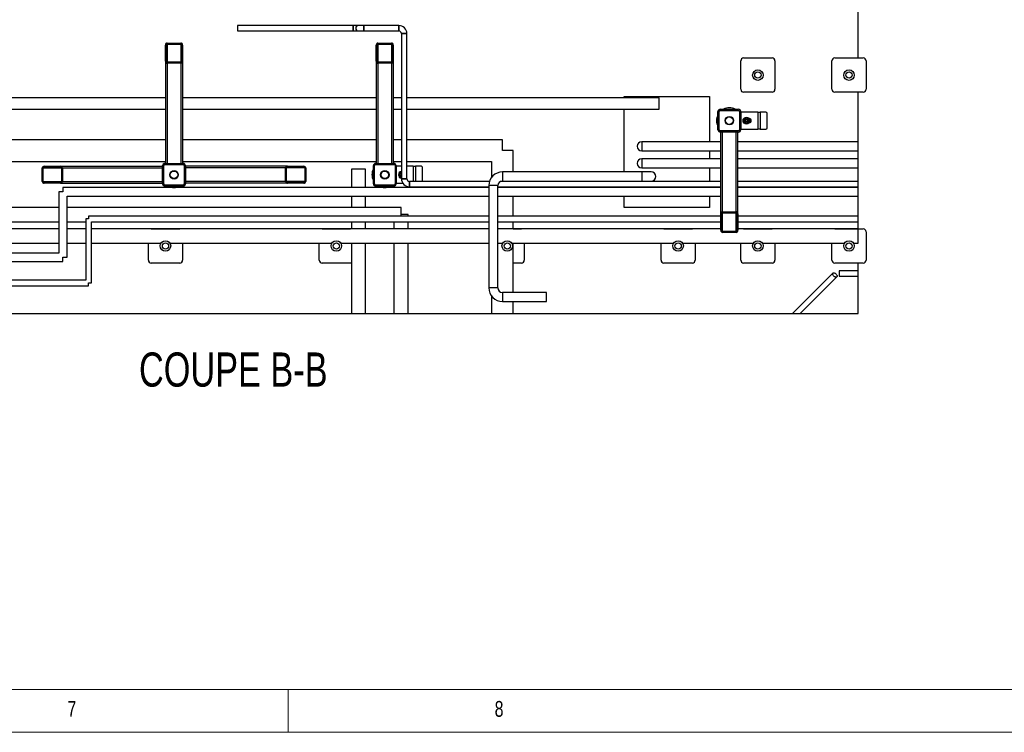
# Model space of a CAD drawing. Header units: millimetres. Extents: x 5 to 589, y 5 to 450.
# Tile 17 of 91: x 316 to 431, y 5 to 88. Entities that reach past the tile are written whole.
import ezdxf

# ---------------------------------------------------------------- set-up
doc = ezdxf.new("R2010")
doc.units = ezdxf.units.MM
doc.layers.add('NOTES', color=6, linetype='Continuous')
doc.layers.add('TRAIT-FINS', color=9, linetype='Continuous')
doc.layers.add('TRAIT-FORT', color=4, linetype='Continuous', lineweight=25)
doc.styles.add('SLDTEXTSTYLE0', font='TXT', dxfattribs={"width": 0.75})
pattern_1 = [(45, (0, 0), (-13.4704, 13.4704), []), (45, (4.49, 2e-323), (-13.4704, 13.4704), []), (45, (8.98, 4e-323), (-13.4704, 13.4704), []), (45, (13.47, 6e-323), (-13.4704, 13.4704), [])]

msp = doc.modelspace()

# ---------------------------------------------------------------- hatches: boundary and pattern name
at = {"layer": 'TRAIT-FINS'}
h = msp.add_hatch(dxfattribs=at)
h.set_pattern_fill('DIN 201 ACIER ET FONTE', color=9, style=0, pattern_type=2)
h.set_pattern_definition(pattern_1)
edge = h.paths.add_edge_path(flags=0)
edge.add_ellipse((334.43808, 85.45094), major_axis=(0, -0.23584), ratio=0.848048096, start_angle=90, end_angle=180)
edge.add_line((334.43808, 85.68678), (332.83808, 85.68678))
edge.add_ellipse((332.83808, 85.45094), major_axis=(0, -0.23584), ratio=0.848048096, start_angle=180, end_angle=270)
edge.add_line((332.63808, 85.45094), (332.63808, 83.56426))
edge.add_ellipse((332.83808, 83.56426), major_axis=(0, -0.23584), ratio=0.848048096, start_angle=270, end_angle=360)
edge.add_line((332.83808, 83.32842), (334.43808, 83.32842))
edge.add_ellipse((334.43808, 83.56426), major_axis=(0, -0.23584), ratio=0.848048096, start_angle=0, end_angle=90)
edge.add_line((334.63808, 83.56426), (334.63808, 85.45094))
edge = h.paths.add_edge_path(flags=0)
edge.add_line((332.73808, 83.56426), (332.73808, 85.45094))
edge.add_ellipse((332.83808, 85.45094), major_axis=(0, -0.11792), ratio=0.848048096, start_angle=180, end_angle=270, ccw=False)
edge.add_line((332.83808, 85.56886), (334.43808, 85.56886))
edge.add_ellipse((334.43808, 85.45094), major_axis=(0, -0.11792), ratio=0.848048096, start_angle=90, end_angle=180, ccw=False)
edge.add_line((334.53808, 85.45094), (334.53808, 83.56426))
edge.add_ellipse((334.43808, 83.56426), major_axis=(0, -0.11792), ratio=0.848048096, start_angle=0, end_angle=90, ccw=False)
edge.add_line((334.43808, 83.44634), (332.83808, 83.44634))
edge.add_ellipse((332.83808, 83.56426), major_axis=(0, -0.11792), ratio=0.848048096, start_angle=-90, end_angle=0, ccw=False)
h = msp.add_hatch(dxfattribs=at)
h.set_pattern_fill('DIN 201 ACIER ET FONTE', color=9, style=0, pattern_type=2)
h.set_pattern_definition(pattern_1)
edge = h.paths.add_edge_path(flags=0)
edge.add_ellipse((359.10475, 85.45094), major_axis=(0, -0.23584), ratio=0.848048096, start_angle=90, end_angle=180)
edge.add_line((359.10475, 85.68678), (357.50475, 85.68678))
edge.add_ellipse((357.50475, 85.45094), major_axis=(0, -0.23584), ratio=0.848048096, start_angle=180, end_angle=270)
edge.add_line((357.30475, 85.45094), (357.30475, 83.56426))
edge.add_ellipse((357.50475, 83.56426), major_axis=(0, -0.23584), ratio=0.848048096, start_angle=270, end_angle=360)
edge.add_line((357.50475, 83.32842), (359.10475, 83.32842))
edge.add_ellipse((359.10475, 83.56426), major_axis=(0, -0.23584), ratio=0.848048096, start_angle=360, end_angle=450)
edge.add_line((359.30475, 83.56426), (359.30475, 85.45094))
edge = h.paths.add_edge_path(flags=0)
edge.add_line((357.40475, 83.56426), (357.40475, 85.45094))
edge.add_ellipse((357.50475, 85.45094), major_axis=(0, -0.11792), ratio=0.848048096, start_angle=180, end_angle=270, ccw=False)
edge.add_line((357.50475, 85.56886), (359.10475, 85.56886))
edge.add_ellipse((359.10475, 85.45094), major_axis=(0, -0.11792), ratio=0.848048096, start_angle=90, end_angle=180, ccw=False)
edge.add_line((359.20475, 85.45094), (359.20475, 83.56426))
edge.add_ellipse((359.10475, 83.56426), major_axis=(0, -0.11792), ratio=0.848048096, start_angle=0, end_angle=90, ccw=False)
edge.add_line((359.10475, 83.44634), (357.50475, 83.44634))
edge.add_ellipse((357.50475, 83.56426), major_axis=(0, -0.11792), ratio=0.848048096, start_angle=270, end_angle=360, ccw=False)
h = msp.add_hatch(dxfattribs=at)
h.set_pattern_fill('ANSI31', color=9, style=0)
edge = h.paths.add_edge_path(flags=0)
edge.add_arc((401.97142, 81.93261), 0.36667, 0, 360)
h = msp.add_hatch(dxfattribs=at)
h.set_pattern_fill('ANSI31', color=9, style=0)
edge = h.paths.add_edge_path(flags=0)
edge.add_arc((401.97142, 81.93261), 0.36667, 0, 360)
h = msp.add_hatch(dxfattribs=at)
h.set_pattern_fill('ANSI31', color=9, style=0)
edge = h.paths.add_edge_path(flags=0)
edge.add_arc((412.63808, 81.93261), 0.36667, 0, 360)
h = msp.add_hatch(dxfattribs=at)
h.set_pattern_fill('ANSI31', color=9, style=0)
edge = h.paths.add_edge_path(flags=0)
edge.add_arc((412.63808, 81.93261), 0.36667, 0, 360)
h = msp.add_hatch(dxfattribs=at)
h.set_pattern_fill('DIN 201 ACIER ET FONTE', color=9, style=0, pattern_type=2)
h.set_pattern_definition(pattern_1)
edge = h.paths.add_edge_path(flags=0)
edge.add_arc((397.57142, 75.53261), 0.26667, 180, 270)
edge.add_line((397.57142, 75.26594), (399.70475, 75.26594))
edge.add_arc((399.70475, 75.53261), 0.26667, 270, 360)
edge.add_line((399.97142, 75.53261), (399.97142, 77.66594))
edge.add_arc((399.70475, 77.66594), 0.26667, 0, 90)
edge.add_line((399.70475, 77.93261), (397.57142, 77.93261))
edge.add_arc((397.57142, 77.66594), 0.26667, 90, 180)
edge.add_line((397.30475, 77.66594), (397.30475, 75.53261))
edge = h.paths.add_edge_path(flags=0)
edge.add_line((399.70475, 75.39927), (397.57142, 75.39927))
edge.add_arc((397.57142, 75.53261), 0.13333, 180, 270, ccw=False)
edge.add_line((397.43808, 75.53261), (397.43808, 77.66594))
edge.add_arc((397.57142, 77.66594), 0.13333, 90, 180, ccw=False)
edge.add_line((397.57142, 77.79927), (399.70475, 77.79927))
edge.add_arc((399.70475, 77.66594), 0.13333, 0, 90, ccw=False)
edge.add_line((399.83808, 77.66594), (399.83808, 75.53261))
edge.add_arc((399.70475, 75.53261), 0.13333, 270, 360, ccw=False)
h = msp.add_hatch(dxfattribs=at)
h.set_pattern_fill('DIN 201 ACIER ET FONTE', color=9, style=0, pattern_type=2)
h.set_pattern_definition(pattern_1)
edge = h.paths.add_edge_path(flags=0)
edge.add_arc((334.70475, 71.33261), 0.26667, 0, 90)
edge.add_line((334.70475, 71.59927), (332.57142, 71.59927))
edge.add_arc((332.57142, 71.33261), 0.26667, 90, 180)
edge.add_line((332.30475, 71.33261), (332.30475, 69.19927))
edge.add_arc((332.57142, 69.19927), 0.26667, 180, 270)
edge.add_line((332.57142, 68.93261), (334.70475, 68.93261))
edge.add_arc((334.70475, 69.19927), 0.26667, 270, 360)
edge.add_line((334.97142, 69.19927), (334.97142, 71.33261))
edge = h.paths.add_edge_path(flags=0)
edge.add_line((332.57142, 71.46594), (334.70475, 71.46594))
edge.add_arc((334.70475, 71.33261), 0.13333, 0, 90, ccw=False)
edge.add_line((334.83808, 71.33261), (334.83808, 69.19927))
edge.add_arc((334.70475, 69.19927), 0.13333, 270, 360, ccw=False)
edge.add_line((334.70475, 69.06594), (332.57142, 69.06594))
edge.add_arc((332.57142, 69.19927), 0.13333, 180, 270, ccw=False)
edge.add_line((332.43808, 69.19927), (332.43808, 71.33261))
edge.add_arc((332.57142, 71.33261), 0.13333, 90, 180, ccw=False)
h = msp.add_hatch(dxfattribs=at)
h.set_pattern_fill('DIN 201 ACIER ET FONTE', color=9, style=0, pattern_type=2)
h.set_pattern_definition(pattern_1)
edge = h.paths.add_edge_path(flags=0)
edge.add_arc((359.37142, 69.19927), 0.26667, 270, 360)
edge.add_line((359.63808, 69.19927), (359.63808, 71.33261))
edge.add_arc((359.37142, 71.33261), 0.26667, 0, 90)
edge.add_line((359.37142, 71.59927), (357.23808, 71.59927))
edge.add_arc((357.23808, 71.33261), 0.26667, 90, 180)
edge.add_line((356.97142, 71.33261), (356.97142, 69.19927))
edge.add_arc((357.23808, 69.19927), 0.26667, 180, 270)
edge.add_line((357.23808, 68.93261), (359.37142, 68.93261))
edge = h.paths.add_edge_path(flags=0)
edge.add_line((359.50475, 71.33261), (359.50475, 69.19927))
edge.add_arc((359.37142, 69.19927), 0.13333, 270, 360, ccw=False)
edge.add_line((359.37142, 69.06594), (357.23808, 69.06594))
edge.add_arc((357.23808, 69.19927), 0.13333, 180, 270, ccw=False)
edge.add_line((357.10475, 69.19927), (357.10475, 71.33261))
edge.add_arc((357.23808, 71.33261), 0.13333, 90, 180, ccw=False)
edge.add_line((357.23808, 71.46594), (359.37142, 71.46594))
edge.add_arc((359.37142, 71.33261), 0.13333, 0, 90, ccw=False)
h = msp.add_hatch(dxfattribs=at)
h.set_pattern_fill('DIN 201 ACIER ET FONTE', color=9, style=0, pattern_type=2)
h.set_pattern_definition(pattern_1)
edge = h.paths.add_edge_path(flags=0)
edge.add_ellipse((318.45308, 71.06594), major_axis=(0.23584, 0), ratio=0.848048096, start_angle=90, end_angle=180)
edge.add_line((318.21724, 71.06594), (318.21724, 69.46594))
edge.add_ellipse((318.45308, 69.46594), major_axis=(0.23584, 0), ratio=0.848048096, start_angle=180, end_angle=270)
edge.add_line((318.45308, 69.26594), (320.33976, 69.26594))
edge.add_ellipse((320.33976, 69.46594), major_axis=(0.23584, 0), ratio=0.848048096, start_angle=270, end_angle=360)
edge.add_line((320.5756, 69.46594), (320.5756, 71.06594))
edge.add_ellipse((320.33976, 71.06594), major_axis=(0.23584, 0), ratio=0.848048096, start_angle=0, end_angle=90)
edge.add_line((320.33976, 71.26594), (318.45308, 71.26594))
edge = h.paths.add_edge_path(flags=0)
edge.add_line((320.33976, 69.36594), (318.45308, 69.36594))
edge.add_ellipse((318.45308, 69.46594), major_axis=(0.11792, 0), ratio=0.848048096, start_angle=180, end_angle=270, ccw=False)
edge.add_line((318.33516, 69.46594), (318.33516, 71.06594))
edge.add_ellipse((318.45308, 71.06594), major_axis=(0.11792, 0), ratio=0.848048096, start_angle=90, end_angle=180, ccw=False)
edge.add_line((318.45308, 71.16594), (320.33976, 71.16594))
edge.add_ellipse((320.33976, 71.06594), major_axis=(0.11792, 0), ratio=0.848048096, start_angle=0, end_angle=90, ccw=False)
edge.add_line((320.45768, 71.06594), (320.45768, 69.46594))
edge.add_ellipse((320.33976, 69.46594), major_axis=(0.11792, 0), ratio=0.848048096, start_angle=-90, end_angle=0, ccw=False)
h = msp.add_hatch(dxfattribs=at)
h.set_pattern_fill('DIN 201 ACIER ET FONTE', color=9, style=0, pattern_type=2)
h.set_pattern_definition(pattern_1)
edge = h.paths.add_edge_path(flags=0)
edge.add_ellipse((348.82309, 69.46594), major_axis=(-0.23584, 0), ratio=0.848048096, start_angle=90, end_angle=180)
edge.add_line((349.05892, 69.46594), (349.05892, 71.06594))
edge.add_ellipse((348.82309, 71.06594), major_axis=(-0.23584, 0), ratio=0.848048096, start_angle=180, end_angle=270)
edge.add_line((348.82309, 71.26594), (346.9364, 71.26594))
edge.add_ellipse((346.9364, 71.06594), major_axis=(-0.23584, 0), ratio=0.848048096, start_angle=270, end_angle=360)
edge.add_line((346.70056, 71.06594), (346.70056, 69.46594))
edge.add_ellipse((346.9364, 69.46594), major_axis=(-0.23584, 0), ratio=0.848048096, start_angle=360, end_angle=450)
edge.add_line((346.9364, 69.26594), (348.82309, 69.26594))
edge = h.paths.add_edge_path(flags=0)
edge.add_line((346.9364, 71.16594), (348.82309, 71.16594))
edge.add_ellipse((348.82309, 71.06594), major_axis=(-0.11792, 0), ratio=0.848048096, start_angle=180, end_angle=270, ccw=False)
edge.add_line((348.941, 71.06594), (348.941, 69.46594))
edge.add_ellipse((348.82309, 69.46594), major_axis=(-0.11792, 0), ratio=0.848048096, start_angle=90, end_angle=180, ccw=False)
edge.add_line((348.82309, 69.36594), (346.9364, 69.36594))
edge.add_ellipse((346.9364, 69.46594), major_axis=(-0.11792, 0), ratio=0.848048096, start_angle=0, end_angle=90, ccw=False)
edge.add_line((346.81848, 69.46594), (346.81848, 71.06594))
edge.add_ellipse((346.9364, 71.06594), major_axis=(-0.11792, 0), ratio=0.848048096, start_angle=270, end_angle=360, ccw=False)
h = msp.add_hatch(dxfattribs=at)
h.set_pattern_fill('DIN 201 ACIER ET FONTE', color=9, style=0, pattern_type=2)
h.set_pattern_definition(pattern_1)
edge = h.paths.add_edge_path(flags=0)
edge.add_ellipse((397.83808, 63.76223), major_axis=(0, 0.24124), ratio=0.829037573, start_angle=90, end_angle=180)
edge.add_line((397.83808, 63.52099), (399.43808, 63.52099))
edge.add_ellipse((399.43808, 63.76223), major_axis=(0, 0.24124), ratio=0.829037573, start_angle=180, end_angle=270)
edge.add_line((399.63808, 63.76223), (399.63808, 65.69218))
edge.add_ellipse((399.43808, 65.69218), major_axis=(0, 0.24124), ratio=0.829037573, start_angle=270, end_angle=360)
edge.add_line((399.43808, 65.93343), (397.83808, 65.93343))
edge.add_ellipse((397.83808, 65.69218), major_axis=(0, 0.24124), ratio=0.829037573, start_angle=360, end_angle=450)
edge.add_line((397.63808, 65.69218), (397.63808, 63.76223))
edge = h.paths.add_edge_path(flags=0)
edge.add_line((399.53808, 65.69218), (399.53808, 63.76223))
edge.add_ellipse((399.43808, 63.76223), major_axis=(0, 0.12062), ratio=0.829037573, start_angle=180, end_angle=270, ccw=False)
edge.add_line((399.43808, 63.64161), (397.83808, 63.64161))
edge.add_ellipse((397.83808, 63.76223), major_axis=(0, 0.12062), ratio=0.829037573, start_angle=90, end_angle=180, ccw=False)
edge.add_line((397.73808, 63.76223), (397.73808, 65.69218))
edge.add_ellipse((397.83808, 65.69218), major_axis=(0, 0.12062), ratio=0.829037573, start_angle=0, end_angle=90, ccw=False)
edge.add_line((397.83808, 65.81281), (399.43808, 65.81281))
edge.add_ellipse((399.43808, 65.69218), major_axis=(0, 0.12062), ratio=0.829037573, start_angle=270, end_angle=360, ccw=False)
h = msp.add_hatch(dxfattribs=at)
h.set_pattern_fill('ANSI31', color=9, style=0)
edge = h.paths.add_edge_path(flags=0)
edge.add_arc((332.63808, 61.93261), 0.36667, 0, 360)
h = msp.add_hatch(dxfattribs=at)
h.set_pattern_fill('ANSI31', color=9, style=0)
edge = h.paths.add_edge_path(flags=0)
edge.add_arc((332.63808, 61.93261), 0.36667, 0, 360)
h = msp.add_hatch(dxfattribs=at)
h.set_pattern_fill('ANSI31', color=9, style=0)
edge = h.paths.add_edge_path(flags=0)
edge.add_arc((352.63808, 61.93261), 0.36667, 0, 360)
h = msp.add_hatch(dxfattribs=at)
h.set_pattern_fill('ANSI31', color=9, style=0)
edge = h.paths.add_edge_path(flags=0)
edge.add_arc((352.63808, 61.93261), 0.36667, 0, 360)
h = msp.add_hatch(dxfattribs=at)
h.set_pattern_fill('ANSI31', color=9, style=0)
edge = h.paths.add_edge_path(flags=0)
edge.add_arc((372.63808, 61.93261), 0.36667, 0, 360)
h = msp.add_hatch(dxfattribs=at)
h.set_pattern_fill('ANSI31', color=9, style=0)
edge = h.paths.add_edge_path(flags=0)
edge.add_arc((372.63808, 61.93261), 0.36667, 0, 360)
h = msp.add_hatch(dxfattribs=at)
h.set_pattern_fill('ANSI31', color=9, style=0)
edge = h.paths.add_edge_path(flags=0)
edge.add_arc((392.63808, 61.93261), 0.36667, 0, 360)
h = msp.add_hatch(dxfattribs=at)
h.set_pattern_fill('ANSI31', color=9, style=0)
edge = h.paths.add_edge_path(flags=0)
edge.add_arc((392.63808, 61.93261), 0.36667, 0, 360)
h = msp.add_hatch(dxfattribs=at)
h.set_pattern_fill('ANSI31', color=9, style=0)
edge = h.paths.add_edge_path(flags=0)
edge.add_arc((401.97142, 61.93261), 0.36667, 0, 360)
h = msp.add_hatch(dxfattribs=at)
h.set_pattern_fill('ANSI31', color=9, style=0)
edge = h.paths.add_edge_path(flags=0)
edge.add_arc((401.97142, 61.93261), 0.36667, 0, 360)
h = msp.add_hatch(dxfattribs=at)
h.set_pattern_fill('ANSI31', color=9, style=0)
edge = h.paths.add_edge_path(flags=0)
edge.add_arc((412.63808, 61.93261), 0.36667, 0, 360)
h = msp.add_hatch(dxfattribs=at)
h.set_pattern_fill('ANSI31', color=9, style=0)
edge = h.paths.add_edge_path(flags=0)
edge.add_arc((412.63808, 61.93261), 0.36667, 0, 360)

# ---------------------------------------------------------------- linework, layer by layer
at = {"color": 7, "linetype": 'Continuous', "lineweight": 18}
for p, q in [((10, 10), (584, 10)), ((347, 5), (347, 10)), ((5, 5), (589, 5))]:
    msp.add_line(p, q, dxfattribs=at)
at = {"layer": 'TRAIT-FORT', "color": 4, "linetype": 'Continuous', "lineweight": 25}
for p, q in [((413.70768, 83.93261), (413.70768, 99.93261)), ((354.59333, 87.73489), (341.07623, 87.73489)), ((341.07623, 87.73489), (341.07623, 87.41823)), ((355.22666, 87.73489), (354.59333, 87.73489)), ((354.59333, 87.41823), (354.59333, 87.73489)), ((354.59333, 87.73489), (354.59333, 87.10156)), ((355.85999, 87.73489), (355.22666, 87.73489)), ((359.93986, 87.73489), (355.85999, 87.73489)), ((355.85999, 87.73489), (355.85999, 87.41823)), ((355.85999, 87.10156), (355.85999, 87.73489)), ((359.93986, 87.73489), (359.93986, 87.10156)), ((359.93986, 87.41823), (359.93986, 87.73489)), ((341.07623, 87.41823), (341.07623, 87.10156)), ((341.07623, 87.10156), (354.59333, 87.10156)), ((354.59333, 87.10156), (354.59333, 87.41823)), ((354.59333, 87.10156), (355.22666, 87.10156)), ((355.22666, 87.10156), (355.85999, 87.10156)), ((355.85999, 87.41823), (355.85999, 87.10156)), ((355.85999, 87.10156), (359.93986, 87.10156)), ((359.93986, 87.10156), (359.93986, 87.41823)), ((360.25653, 86.78489), (360.25653, 69.8063)), ((360.25653, 86.78489), (360.88986, 86.78489)), ((360.57319, 86.78489), (360.25653, 86.78489)), ((360.88986, 86.78489), (360.57319, 86.78489)), ((360.88986, 69.8063), (360.88986, 86.78489)), ((332.63808, 83.56426), (332.63808, 85.45094)), ((332.73808, 83.56426), (332.73808, 85.45094)), ((332.83808, 85.68678), (334.43808, 85.68678)), ((332.83808, 85.56886), (334.43808, 85.56886)), ((332.83808, 85.56886), (332.83808, 83.44634)), ((334.43808, 85.56886), (334.43808, 83.44634)), ((334.53808, 85.45094), (334.53808, 83.56426)), ((334.63808, 85.45094), (334.63808, 83.56426)), ((357.30475, 83.56426), (357.30475, 85.45094)), ((357.40475, 83.56426), (357.40475, 85.45094)), ((357.50475, 85.68678), (359.10475, 85.68678)), ((357.50475, 85.56886), (359.10475, 85.56886)), ((357.50475, 85.56886), (357.50475, 83.44634)), ((359.10475, 85.56886), (359.10475, 83.44634)), ((359.20475, 85.45094), (359.20475, 83.56426)), ((359.30475, 85.45094), (359.30475, 83.56426)), ((332.63808, 83.56426), (332.63808, 71.59927)), ((334.43808, 83.44634), (332.83808, 83.44634)), ((332.83808, 83.32842), (332.83808, 71.59927)), ((334.43808, 83.32842), (332.83808, 83.32842)), ((334.43808, 83.32842), (334.43808, 71.59927)), ((334.63808, 83.56426), (334.63808, 71.59927)), ((357.30475, 83.56426), (357.30475, 71.59927)), ((359.10475, 83.44634), (357.50475, 83.44634)), ((359.10475, 83.32842), (357.50475, 83.32842)), ((357.50475, 83.32842), (357.50475, 71.59927)), ((359.10475, 83.32842), (359.10475, 71.59927)), ((359.30475, 83.56426), (359.30475, 71.59927)), ((399.97142, 80.26594), (399.97142, 83.59927)), ((400.30475, 83.93261), (403.63808, 83.93261)), ((403.97142, 83.59927), (403.97142, 80.26594)), ((410.63808, 80.26594), (410.63808, 83.59927)), ((410.97142, 83.93261), (414.30475, 83.93261)), ((414.63808, 83.59927), (414.63808, 80.26594)), ((403.63808, 79.93261), (400.30475, 79.93261)), ((414.30475, 79.93261), (410.97142, 79.93261)), ((413.70768, 74.12818), (413.70768, 79.93261)), ((332.63808, 79.26594), (311.97808, 79.26594)), ((357.30475, 79.26594), (334.63808, 79.26594)), ((360.25653, 79.26594), (359.30475, 79.26594)), ((390.41177, 79.26594), (360.88986, 79.26594)), ((386.31047, 79.43261), (396.31047, 79.43261)), ((386.31047, 79.26594), (386.31047, 79.43261)), ((390.41177, 77.93261), (390.41177, 79.26594)), ((396.31047, 79.43261), (396.31047, 74.12818)), ((311.97808, 77.93261), (332.63808, 77.93261)), ((334.63808, 77.93261), (357.30475, 77.93261)), ((359.30475, 77.93261), (360.25653, 77.93261)), ((360.88986, 77.93261), (390.41177, 77.93261)), ((386.31047, 70.59572), (386.31047, 77.93261)), ((397.30475, 75.53261), (397.30475, 77.66594)), ((397.43808, 75.53261), (397.43808, 77.66594)), ((397.57142, 77.93261), (399.70475, 77.93261)), ((397.57142, 77.79927), (399.70475, 77.79927)), ((399.83808, 77.66594), (399.83808, 75.53261)), ((399.97142, 77.66594), (399.97142, 75.53261)), ((401.97142, 77.59927), (399.97142, 77.59927)), ((401.97142, 77.59927), (401.97142, 75.59927)), ((401.97142, 77.59927), (402.23808, 77.59927)), ((402.23808, 77.59927), (402.23808, 75.59927)), ((402.89789, 77.59927), (402.23808, 77.59927)), ((403.04223, 75.76594), (403.04223, 77.43261)), ((400.97142, 76.83261), (400.96298, 76.83261)), ((400.96298, 76.36594), (400.97142, 76.36594)), ((399.70475, 75.39927), (397.57142, 75.39927)), ((399.70475, 75.26594), (397.57142, 75.26594)), ((397.63808, 65.69218), (397.63808, 75.26594)), ((397.83808, 65.93343), (397.83808, 75.26594)), ((399.43808, 65.93343), (399.43808, 75.26594)), ((399.63808, 65.69218), (399.63808, 75.26594)), ((399.97142, 75.59927), (401.97142, 75.59927)), ((402.23808, 75.59927), (401.97142, 75.59927)), ((402.23808, 75.59927), (402.89789, 75.59927)), ((332.63808, 74.36594), (311.97808, 74.36594)), ((357.30475, 74.36594), (334.63808, 74.36594)), ((360.25653, 74.36594), (359.30475, 74.36594)), ((372.07844, 74.36594), (360.88986, 74.36594)), ((372.07844, 73.09927), (372.07844, 74.36594)), ((397.63808, 74.12818), (388.37447, 74.12818)), ((388.37447, 74.12818), (388.37447, 73.06151)), ((413.70768, 74.12818), (399.63808, 74.12818)), ((413.70768, 73.06151), (413.70768, 74.12818)), ((373.3451, 73.09927), (372.07844, 73.09927)), ((373.3451, 70.59572), (373.3451, 73.09927)), ((388.37447, 73.06151), (397.63808, 73.06151)), ((396.31047, 73.06151), (396.31047, 72.12818)), ((399.63808, 73.06151), (413.70768, 73.06151)), ((413.70768, 72.12818), (413.70768, 73.06151)), ((311.97808, 71.83261), (332.63808, 71.83261)), ((332.57142, 71.59927), (334.70475, 71.59927)), ((332.57142, 71.46594), (334.70475, 71.46594)), ((334.63808, 71.83261), (357.30475, 71.83261)), ((357.23808, 71.59927), (359.37142, 71.59927)), ((357.23808, 71.46594), (359.37142, 71.46594)), ((359.30475, 71.83261), (360.25653, 71.83261)), ((360.88986, 71.83261), (370.81177, 71.83261)), ((370.81177, 71.83261), (370.81177, 69.97892)), ((397.63808, 72.12818), (388.37447, 72.12818)), ((388.37447, 72.12818), (388.37447, 71.06151)), ((413.70768, 72.12818), (399.63808, 72.12818)), ((413.70768, 71.06151), (413.70768, 72.12818)), ((318.21724, 69.46594), (318.21724, 71.06594)), ((318.33516, 69.46594), (318.33516, 71.06594)), ((318.33516, 71.06594), (320.45768, 71.06594)), ((318.45308, 71.26594), (320.33976, 71.26594)), ((318.45308, 71.16594), (320.33976, 71.16594)), ((320.33976, 71.26594), (332.30475, 71.26594)), ((320.45768, 71.06594), (320.45768, 69.46594)), ((320.5756, 71.06594), (332.30475, 71.06594)), ((320.5756, 71.06594), (320.5756, 69.46594)), ((332.30475, 69.19927), (332.30475, 71.33261)), ((332.43808, 69.19927), (332.43808, 71.33261)), ((334.83808, 71.33261), (334.83808, 69.19927)), ((334.97142, 71.33261), (334.97142, 69.19927)), ((346.9364, 71.26594), (334.97142, 71.26594)), ((346.70056, 71.06594), (334.97142, 71.06594)), ((346.70056, 69.46594), (346.70056, 71.06594)), ((346.81848, 69.46594), (346.81848, 71.06594)), ((348.941, 71.06594), (346.81848, 71.06594)), ((346.9364, 71.26594), (348.82309, 71.26594)), ((346.9364, 71.16594), (348.82309, 71.16594)), ((348.941, 71.06594), (348.941, 69.46594)), ((349.05892, 71.06594), (349.05892, 69.46594)), ((354.39333, 70.92607), (354.39333, 68.76594)), ((356.05999, 70.92607), (354.39333, 70.92607)), ((356.05999, 68.76594), (356.05999, 70.92607)), ((356.97142, 69.19927), (356.97142, 71.33261)), ((357.10475, 69.19927), (357.10475, 71.33261)), ((359.50475, 71.33261), (359.50475, 69.19927)), ((359.63808, 71.33261), (359.63808, 69.19927)), ((360.25653, 71.26594), (359.63808, 71.26594)), ((361.63808, 71.26594), (360.88986, 71.26594)), ((361.63808, 71.26594), (361.90475, 71.26594)), ((361.63808, 71.26594), (361.63808, 69.48964)), ((362.56456, 71.26594), (361.90475, 71.26594)), ((361.90475, 71.26594), (361.90475, 69.48964)), ((362.70889, 69.48964), (362.70889, 71.09927)), ((388.41351, 70.59572), (372.07404, 70.59572)), ((372.07404, 70.59572), (372.07404, 69.52906)), ((388.37447, 71.06151), (397.63808, 71.06151)), ((389.48018, 70.59572), (388.41351, 70.59572)), ((388.41351, 69.52906), (388.41351, 70.59572)), ((396.31047, 71.06151), (396.31047, 69.48964)), ((399.63808, 71.06151), (413.70768, 71.06151)), ((413.70768, 69.48964), (413.70768, 71.06151)), ((318.33516, 69.46594), (320.45768, 69.46594)), ((320.33976, 69.36594), (318.45308, 69.36594)), ((320.33976, 69.26594), (318.45308, 69.26594)), ((320.33976, 69.26594), (332.30475, 69.26594)), ((320.5756, 69.46594), (332.30475, 69.46594)), ((346.70056, 69.46594), (334.97142, 69.46594)), ((346.9364, 69.26594), (334.97142, 69.26594)), ((348.941, 69.46594), (346.81848, 69.46594)), ((348.82309, 69.36594), (346.9364, 69.36594)), ((348.82309, 69.26594), (346.9364, 69.26594)), ((359.63808, 69.26594), (360.42518, 69.26594)), ((360.25653, 69.8063), (360.57319, 69.8063)), ((360.88986, 69.8063), (360.25653, 69.8063)), ((360.57319, 69.8063), (360.88986, 69.8063)), ((370.55218, 69.48964), (361.20653, 69.48964)), ((361.20653, 68.8563), (361.20653, 69.48964)), ((361.20653, 69.48964), (361.20653, 69.17297)), ((361.20653, 69.17297), (361.20653, 68.8563)), ((397.63808, 69.48964), (371.8728, 69.48964)), ((372.07404, 69.52906), (388.41351, 69.52906)), ((373.3451, 69.48964), (373.3451, 69.52906)), ((386.31047, 69.48964), (386.31047, 69.52906)), ((388.41351, 69.52906), (389.48018, 69.52906)), ((413.70768, 69.48964), (399.63808, 69.48964)), ((413.70768, 69.17297), (413.70768, 69.48964)), ((413.70768, 68.8563), (413.70768, 69.17297)), ((320.13808, 68.26594), (320.13808, 61.09927)), ((320.63808, 68.26594), (320.13808, 68.26594)), ((370.47404, 68.76594), (320.63808, 68.76594)), ((320.63808, 68.76594), (320.63808, 68.26594)), ((334.70475, 69.06594), (332.57142, 69.06594)), ((334.70475, 68.93261), (332.57142, 68.93261)), ((359.37142, 69.06594), (357.23808, 69.06594)), ((359.37142, 68.93261), (357.23808, 68.93261)), ((361.20653, 68.8563), (370.47404, 68.8563)), ((370.47404, 68.99572), (370.47404, 57.03228)), ((371.54071, 68.99572), (370.47404, 68.99572)), ((371.54071, 57.03228), (371.54071, 68.99572)), ((371.54071, 68.8563), (397.63808, 68.8563)), ((397.63808, 68.76594), (371.54071, 68.76594)), ((373.3451, 68.76594), (373.3451, 68.8563)), ((386.31047, 68.76594), (386.31047, 68.8563)), ((396.31047, 68.8563), (396.31047, 68.76594)), ((399.63808, 68.8563), (413.70768, 68.8563)), ((413.70768, 68.76594), (399.63808, 68.76594)), ((413.70768, 68.76594), (413.70768, 68.8563)), ((413.70768, 67.76594), (413.70768, 68.76594)), ((321.13808, 60.59927), (321.13808, 67.76594)), ((321.13808, 67.76594), (370.47404, 67.76594)), ((354.39333, 67.76594), (354.39333, 66.43261)), ((356.05999, 66.43261), (356.05999, 67.76594)), ((371.54071, 67.76594), (397.63808, 67.76594)), ((373.3451, 65.43261), (373.3451, 67.76594)), ((386.31047, 66.43261), (386.31047, 67.76594)), ((396.31047, 67.76594), (396.31047, 66.43261)), ((399.63808, 67.76594), (413.70768, 67.76594)), ((413.70768, 65.43261), (413.70768, 67.76594)), ((320.13808, 66.43261), (311.97808, 66.43261)), ((360.20475, 66.43261), (321.13808, 66.43261)), ((360.20475, 65.43261), (360.20475, 66.43261)), ((396.31047, 66.43261), (386.31047, 66.43261)), ((397.63808, 63.76223), (397.63808, 65.69218)), ((397.73808, 63.76223), (397.73808, 65.69218)), ((397.83808, 65.93343), (399.43808, 65.93343)), ((397.83808, 65.81281), (399.43808, 65.81281)), ((397.83808, 63.64161), (397.83808, 65.81281)), ((399.43808, 63.64161), (399.43808, 65.81281)), ((399.53808, 65.69218), (399.53808, 63.76223)), ((399.63808, 65.69218), (399.63808, 63.76223)), ((311.97808, 64.76594), (320.13808, 64.76594)), ((321.13808, 64.76594), (323.30475, 64.76594)), ((323.30475, 65.09927), (323.30475, 57.93261)), ((323.63808, 65.09927), (323.30475, 65.09927)), ((370.47404, 65.43261), (323.63808, 65.43261)), ((323.63808, 65.43261), (323.63808, 65.09927)), ((323.97142, 64.76594), (370.47404, 64.76594)), ((323.97142, 57.59927), (323.97142, 64.76594)), ((354.39333, 64.76594), (354.39333, 63.93261)), ((356.05999, 63.93261), (356.05999, 64.76594)), ((359.37141, 64.76594), (359.37141, 63.93261)), ((361.03808, 65.59927), (360.20475, 65.59927)), ((361.03808, 65.43261), (361.03808, 65.59927)), ((361.03808, 63.93261), (361.03808, 64.76594)), ((397.63808, 65.43261), (371.54071, 65.43261)), ((371.54071, 64.76594), (397.63808, 64.76594)), ((373.3451, 63.93261), (373.3451, 64.76594)), ((413.70768, 65.43261), (399.63808, 65.43261)), ((399.63808, 64.76594), (413.70768, 64.76594)), ((413.70768, 64.76594), (413.70768, 65.43261)), ((413.70768, 63.93261), (413.70768, 64.76594)), ((320.13808, 63.93261), (311.97808, 63.93261)), ((323.30475, 63.93261), (321.13808, 63.93261)), ((370.47404, 63.93261), (323.97142, 63.93261)), ((330.97142, 63.93261), (334.30475, 63.93261)), ((350.97142, 63.93261), (354.30475, 63.93261)), ((397.63808, 63.93261), (371.54071, 63.93261)), ((373.3451, 63.93261), (374.30475, 63.93261)), ((390.97142, 63.93261), (394.30475, 63.93261)), ((399.43808, 63.64161), (397.83808, 63.64161)), ((399.43808, 63.52099), (397.83808, 63.52099)), ((413.70768, 63.93261), (399.63808, 63.93261)), ((400.30475, 63.93261), (403.63808, 63.93261)), ((410.97142, 63.93261), (414.30475, 63.93261)), ((413.70768, 62.26594), (413.70768, 63.93261)), ((414.63808, 63.59927), (414.63808, 60.26594)), ((313.1569, 62.26594), (320.13808, 62.26594)), ((321.13808, 62.26594), (323.30475, 62.26594)), ((323.97142, 62.26594), (332.11927, 62.26594)), ((330.63808, 60.26594), (330.63808, 62.26594)), ((333.1569, 62.26594), (352.11927, 62.26594)), ((334.63808, 62.26594), (334.63808, 60.26594)), ((350.63808, 60.26594), (350.63808, 62.26594)), ((353.1569, 62.26594), (370.47404, 62.26594)), ((354.39333, 62.26594), (354.39333, 54.03298)), ((356.05999, 54.03298), (356.05999, 62.26594)), ((359.37141, 62.26594), (359.37141, 54.03298)), ((361.03808, 54.03298), (361.03808, 62.26594)), ((371.54071, 62.26594), (372.11927, 62.26594)), ((373.1569, 62.26594), (392.11927, 62.26594)), ((373.3451, 56.49894), (373.3451, 62.26594)), ((374.63808, 62.26594), (374.63808, 60.26594)), ((390.63808, 60.26594), (390.63808, 62.26594)), ((393.1569, 62.26594), (401.4526, 62.26594)), ((394.63808, 62.26594), (394.63808, 60.26594)), ((399.97142, 60.26594), (399.97142, 62.26594)), ((402.49023, 62.26594), (412.11927, 62.26594)), ((403.97142, 62.26594), (403.97142, 60.26594)), ((410.63808, 60.26594), (410.63808, 62.26594)), ((413.1569, 62.26594), (413.70768, 62.26594)), ((320.13808, 61.09927), (312.08837, 61.09927)), ((312.08837, 60.09927), (320.63808, 60.09927)), ((320.63808, 60.09927), (320.63808, 60.59927)), ((320.63808, 60.59927), (321.13808, 60.59927)), ((334.30475, 59.93261), (330.97142, 59.93261)), ((354.30475, 59.93261), (350.97142, 59.93261)), ((374.30475, 59.93261), (373.3451, 59.93261)), ((394.30475, 59.93261), (390.97142, 59.93261)), ((403.63808, 59.93261), (400.30475, 59.93261)), ((414.30475, 59.93261), (410.97142, 59.93261)), ((413.70768, 59.03824), (413.70768, 59.93261)), ((413.70768, 59.03824), (411.49929, 59.03824)), ((411.49929, 59.03824), (411.49929, 58.72157)), ((413.70768, 58.72157), (413.70768, 59.03824)), ((323.30475, 57.93261), (312.08837, 57.93261)), ((410.76013, 58.75604), (406.03708, 54.03298)), ((406.93275, 54.03298), (411.20797, 58.3082)), ((411.49929, 58.72157), (411.49929, 58.4049)), ((411.49929, 58.4049), (413.70768, 58.4049)), ((413.70768, 58.4049), (413.70768, 58.72157)), ((413.70768, 54.03298), (413.70768, 58.4049)), ((312.08837, 57.26594), (323.63808, 57.26594)), ((323.63808, 57.26594), (323.63808, 57.59927)), ((323.63808, 57.59927), (323.97142, 57.59927)), ((371.54071, 57.03228), (370.47404, 57.03228)), ((377.24685, 56.49894), (372.07404, 56.49894)), ((372.07404, 56.49894), (372.07404, 55.43228)), ((377.24685, 55.43228), (377.24685, 56.49894)), ((370.81177, 56.04908), (370.81177, 54.03298)), ((372.07404, 55.43228), (377.24685, 55.43228)), ((373.3451, 54.03298), (373.3451, 55.43228)), ((311.97808, 54.03298), (354.39333, 54.03298)), ((354.39333, 54.03298), (356.05999, 54.03298)), ((356.05999, 54.03298), (359.37141, 54.03298)), ((359.37141, 54.03298), (361.03808, 54.03298)), ((361.03808, 54.03298), (370.81177, 54.03298)), ((370.81177, 54.03298), (373.3451, 54.03298)), ((373.3451, 54.03298), (406.03708, 54.03298)), ((406.03708, 54.03298), (406.93275, 54.03298)), ((406.93275, 54.03298), (413.70768, 54.03298))]:
    msp.add_line(p, q, dxfattribs=at)
at = {"layer": 'TRAIT-FORT', "color": 4, "linetype": 'Continuous', "lineweight": 25, "flags": 128}
for points in [[(354.39333, 59.94459), (354.36978, 59.93901), (354.30475, 59.93261)], [(411.20797, 58.3082), (411.17881, 58.28765), (411.14217, 58.2765), (411.09945, 58.27516), (411.0523, 58.2837), (411.00253, 58.30179), (410.95204, 58.32873), (410.90279, 58.36349), (410.85665, 58.40472), (410.81542, 58.45086), (410.78066, 58.50011), (410.75372, 58.5506), (410.73563, 58.60037), (410.72709, 58.64752), (410.72843, 58.69024), (410.73958, 58.72688), (410.76013, 58.75604), (410.78929, 58.77659), (410.82593, 58.78775), (410.86865, 58.78908), (410.9158, 58.78054), (410.96558, 58.76245), (411.01606, 58.73551), (411.06532, 58.70075), (411.11145, 58.65952), (411.15268, 58.61338), (411.18744, 58.56413), (411.21438, 58.51365), (411.23247, 58.46387), (411.24101, 58.41672), (411.23968, 58.374), (411.22852, 58.33736), (411.20797, 58.3082)]]:
    msp.add_lwpolyline(points, dxfattribs=at)
at = {"layer": 'TRAIT-FORT', "color": 4, "linetype": 'Continuous', "lineweight": 25}
for centre, radius in [((401.97142, 81.93261), 0.61667), ((401.97142, 81.93261), 0.36667), ((412.63808, 81.93261), 0.61667), ((412.63808, 81.93261), 0.36667), ((398.63808, 76.59927), 0.5), ((398.63808, 76.59927), 0.43685), ((400.63808, 76.59927), 0.4), ((400.63808, 76.59927), 0.2), ((400.63808, 76.59927), 0.15), ((400.63808, 76.59927), 0.13333), ((333.63808, 70.26594), 0.5), ((333.63808, 70.26594), 0.43685), ((358.30475, 70.26594), 0.5), ((358.30475, 70.26594), 0.43685), ((332.63808, 61.93261), 0.61667), ((332.63808, 61.93261), 0.36667), ((352.63808, 61.93261), 0.61667), ((352.63808, 61.93261), 0.36667), ((372.63808, 61.93261), 0.61667), ((372.63808, 61.93261), 0.36667), ((392.63808, 61.93261), 0.61667), ((392.63808, 61.93261), 0.36667), ((401.97142, 61.93261), 0.61667), ((401.97142, 61.93261), 0.36667), ((412.63808, 61.93261), 0.61667), ((412.63808, 61.93261), 0.36667)]:
    msp.add_circle(centre, radius, dxfattribs=at)
for centre, radius, start, end in [((355.22666, 87.41823), 0.31667, 90, 270), ((355.22666, 87.41823), 0.31667, 90, 180), ((359.93986, 86.78489), 0.95, 0, 90), ((355.22666, 87.41823), 0.31667, 180, 270), ((359.93986, 86.78489), 0.31667, 0, 90), ((400.30475, 83.59927), 0.33333, 90, 180), ((403.63808, 83.59927), 0.33333, 0, 90), ((410.97142, 83.59927), 0.33333, 90, 180), ((414.30475, 83.59927), 0.33333, 0, 90), ((400.30475, 80.26594), 0.33333, 180, 270), ((403.63808, 80.26594), 0.33333, 270, 0), ((410.97142, 80.26594), 0.33333, 180, 270), ((414.30475, 80.26594), 0.33333, 270, 0), ((398.63808, 76.59927), 1.5, 152.7339555, 180), ((397.57142, 77.66594), 0.26667, 90, 180), ((397.57142, 77.66594), 0.13333, 90, 180), ((398.63808, 76.59927), 1.5, 62.7339555, 117.2660445), ((399.70475, 77.66594), 0.26667, 0, 90), ((399.70475, 77.66594), 0.13333, 0, 90), ((402.88586, 77.44302), 0.15671, 356.1887389, 85.5980503), ((398.63808, 76.59927), 1.5, 180, 207.2660445), ((400.63808, 76.59927), 0.3, 120, 180), ((400.63808, 76.59927), 0.3, 180, 240), ((400.63808, 76.59927), 0.3, 60, 120), ((400.63808, 76.59927), 0.3, 240, 300), ((400.63808, 76.59927), 0.3, 360, 60), ((400.63808, 76.59927), 0.3, 300, 360), ((400.97142, 76.59927), 0.23333, 270, 90), ((397.57142, 75.53261), 0.26667, 180, 270), ((397.57142, 75.53261), 0.13333, 180, 270), ((399.70475, 75.53261), 0.26667, 270, 360), ((399.70475, 75.53261), 0.13333, 270, 0), ((402.88586, 75.75552), 0.15671, 274.4019496, 3.811261), ((388.37447, 73.59485), 0.53333, 90, 270), ((332.57142, 71.33261), 0.26667, 90, 180), ((332.57142, 71.33261), 0.13333, 90, 180), ((334.70475, 71.33261), 0.26667, 0, 90), ((334.70475, 71.33261), 0.13333, 0, 90), ((357.23808, 71.33261), 0.26667, 90, 180), ((357.23808, 71.33261), 0.13333, 90, 180), ((359.37142, 71.33261), 0.26667, 0, 90), ((359.37142, 71.33261), 0.13333, 0, 90), ((388.37447, 71.59485), 0.53333, 90, 270), ((358.30475, 70.26594), 1.5, 152.7339555, 207.2660445), ((360.30475, 70.26594), 0.4, 96.9239526, 180), ((360.30475, 70.26594), 0.3, 120, 180), ((360.30475, 70.26594), 0.2, 103.951691, 256.048309), ((360.30475, 70.26594), 0.3, 99.2496074, 120), ((360.30475, 70.26594), 0.15, 108.7519447, 251.2480553), ((360.30475, 70.26594), 0.13333, 111.2019042, 248.7980958), ((362.55253, 71.10969), 0.15671, 356.1887389, 85.5980503), ((372.07404, 68.99572), 1.6, 90, 180), ((389.48018, 70.06239), 0.53333, 270, 90), ((389.48018, 70.06239), 0.53333, 0, 90), ((332.57142, 69.19927), 0.26667, 180, 270), ((332.57142, 69.19927), 0.13333, 180, 270), ((334.70475, 69.19927), 0.26667, 270, 0), ((334.70475, 69.19927), 0.13333, 270, 0), ((357.23808, 69.19927), 0.26667, 180, 270), ((357.23808, 69.19927), 0.13333, 180, 270), ((359.37142, 69.19927), 0.13333, 270, 0), ((359.37142, 69.19927), 0.26667, 270, 0), ((360.30475, 70.26594), 0.4, 180, 263.0760474), ((360.30475, 70.26594), 0.3, 180, 240), ((360.30475, 70.26594), 0.3, 240, 260.7503926), ((361.20653, 69.8063), 0.95, 180, 270), ((361.20653, 69.8063), 0.31667, 180, 270), ((372.07404, 68.99572), 0.53333, 90, 180), ((389.48018, 70.06239), 0.53333, 270, 0), ((333.63808, 70.26594), 1.5, 242.7339555, 297.2660445), ((358.30475, 70.26594), 1.5, 242.7339555, 270), ((358.30475, 70.26594), 1.5, 270, 297.2660445), ((414.30475, 63.59927), 0.33333, 0, 90), ((330.97142, 60.26594), 0.33333, 180, 270), ((334.30475, 60.26594), 0.33333, 270, 0), ((350.97142, 60.26594), 0.33333, 180, 270), ((374.30475, 60.26594), 0.33333, 270, 0), ((390.97142, 60.26594), 0.33333, 180, 270), ((394.30475, 60.26594), 0.33333, 270, 0), ((400.30475, 60.26594), 0.33333, 180, 270), ((403.63808, 60.26594), 0.33333, 270, 0), ((410.97142, 60.26594), 0.33333, 180, 270), ((414.30475, 60.26594), 0.33333, 270, 0), ((372.07404, 57.03228), 1.6, 180, 270), ((372.07404, 57.03228), 0.53333, 180, 270)]:
    msp.add_arc(centre, radius, start, end, dxfattribs=at)
for centre, major_axis, ratio, start_param, end_param in [((332.83808, 85.45094), (0, -0.23584), 0.848048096, 3.141592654, 4.71238898), ((332.83808, 85.45094), (0, -0.11792), 0.848048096, 3.141592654, 4.71238898), ((334.43808, 85.45094), (0, -0.23584), 0.848048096, 1.570796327, 3.141592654), ((334.43808, 85.45094), (0, -0.11792), 0.848048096, 1.570796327, 3.141592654), ((357.50475, 85.45094), (0, -0.23584), 0.848048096, 3.141592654, 4.71238898), ((357.50475, 85.45094), (0, -0.11792), 0.848048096, 3.141592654, 4.71238898), ((359.10475, 85.45094), (0, -0.23584), 0.848048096, 1.570796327, 3.141592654), ((359.10475, 85.45094), (0, -0.11792), 0.848048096, 1.570796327, 3.141592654), ((332.83808, 83.56426), (0, -0.23584), 0.848048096, 4.71238898, 6.283185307), ((332.83808, 83.56426), (0, -0.11792), 0.848048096, 4.71238898, 6.283185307), ((334.43808, 83.56426), (0, -0.23584), 0.848048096, 0, 1.570796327), ((334.43808, 83.56426), (0, -0.11792), 0.848048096, 0, 1.570796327), ((357.50475, 83.56426), (0, -0.23584), 0.848048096, 4.71238898, 6.283185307), ((357.50475, 83.56426), (0, -0.11792), 0.848048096, 4.71238898, 6.283185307), ((359.10475, 83.56426), (0, -0.23584), 0.848048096, 0, 1.570796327), ((359.10475, 83.56426), (0, -0.11792), 0.848048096, 0, 1.570796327), ((318.45308, 71.06594), (0.23584, 0), 0.848048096, 1.570796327, 3.141592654), ((318.45308, 71.06594), (0.11792, 0), 0.848048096, 1.570796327, 3.141592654), ((320.33976, 71.06594), (0.23584, 0), 0.848048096, 0, 1.570796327), ((320.33976, 71.06594), (0.11792, 0), 0.848048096, 0, 1.570796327), ((346.9364, 71.06594), (-0.23584, 0), 0.848048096, 4.71238898, 6.283185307), ((346.9364, 71.06594), (-0.11792, 0), 0.848048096, 4.71238898, 6.283185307), ((348.82309, 71.06594), (-0.23584, 0), 0.848048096, 3.141592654, 4.71238898), ((348.82309, 71.06594), (-0.11792, 0), 0.848048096, 3.141592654, 4.71238898), ((318.45308, 69.46594), (0.23584, 0), 0.848048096, 3.141592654, 4.71238898), ((318.45308, 69.46594), (0.11792, 0), 0.848048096, 3.141592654, 4.71238898), ((320.33976, 69.46594), (0.23584, 0), 0.848048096, 4.71238898, 6.283185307), ((320.33976, 69.46594), (0.11792, 0), 0.848048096, 4.71238898, 6.283185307), ((346.9364, 69.46594), (-0.23584, 0), 0.848048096, 0, 1.570796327), ((346.9364, 69.46594), (-0.11792, 0), 0.848048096, 0, 1.570796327), ((348.82309, 69.46594), (-0.23584, 0), 0.848048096, 1.570796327, 3.141592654), ((348.82309, 69.46594), (-0.11792, 0), 0.848048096, 1.570796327, 3.141592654), ((397.83808, 65.69218), (0, 0.24124), 0.829037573, 0, 1.570796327), ((397.83808, 65.69218), (0, 0.12062), 0.829037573, 0, 1.570796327), ((399.43808, 65.69218), (0, 0.24124), 0.829037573, 4.71238898, 6.283185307), ((399.43808, 65.69218), (0, 0.12062), 0.829037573, 4.71238898, 6.283185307), ((397.83808, 63.76223), (0, 0.24124), 0.829037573, 1.570796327, 3.141592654), ((397.83808, 63.76223), (0, 0.12062), 0.829037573, 1.570796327, 3.141592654), ((399.43808, 63.76223), (0, 0.24124), 0.829037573, 3.141592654, 4.71238898), ((399.43808, 63.76223), (0, 0.12062), 0.829037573, 3.141592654, 4.71238898)]:
    msp.add_ellipse(centre, major_axis=major_axis, ratio=ratio, start_param=start_param, end_param=end_param, dxfattribs=at)
for points, knots in [([(400.33808, 76.77248), (400.36212, 76.78635), (400.41084, 76.81448), (400.4621, 76.84408), (400.48808, 76.85908)], [0, 0, 0, 0, 0.493244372, 1, 1, 1, 1]), ([(400.33808, 76.59927), (400.33808, 76.62372), (400.33808, 76.67324), (400.33808, 76.73073), (400.33808, 76.76344), (400.33808, 76.77248)], [0, 0, 0, 0, 0.413688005, 0.838027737, 1, 1, 1, 1]), ([(400.33808, 76.42607), (400.33808, 76.45382), (400.33808, 76.51008), (400.33808, 76.56928), (400.33808, 76.59927)], [0, 0, 0, 0, 0.4932443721, 1, 1, 1, 1]), ([(400.48808, 76.33946), (400.46691, 76.35169), (400.42403, 76.37645), (400.37424, 76.40519), (400.34591, 76.42155), (400.33808, 76.42607)], [0, 0, 0, 0, 0.4136880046, 0.8380277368, 1, 1, 1, 1]), ([(400.48808, 76.85908), (400.50925, 76.8713), (400.55214, 76.89606), (400.60193, 76.92481), (400.63026, 76.94116), (400.63808, 76.94568)], [0, 0, 0, 0, 0.4136880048, 0.8380277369, 1, 1, 1, 1]), ([(400.63808, 76.25286), (400.61405, 76.26674), (400.56532, 76.29487), (400.51406, 76.32447), (400.48808, 76.33946)], [0, 0, 0, 0, 0.493244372, 1, 1, 1, 1]), ([(400.63808, 76.94568), (400.66212, 76.93181), (400.71084, 76.90367), (400.7621, 76.87408), (400.78808, 76.85908)], [0, 0, 0, 0, 0.493244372, 1, 1, 1, 1]), ([(400.78808, 76.33946), (400.76691, 76.32724), (400.72403, 76.30248), (400.67424, 76.27374), (400.64591, 76.25738), (400.63808, 76.25286)], [0, 0, 0, 0, 0.413688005, 0.838027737, 1, 1, 1, 1]), ([(400.78808, 76.85908), (400.80925, 76.84686), (400.85214, 76.8221), (400.90193, 76.79335), (400.93026, 76.777), (400.93808, 76.77248)], [0, 0, 0, 0, 0.413688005, 0.838027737, 1, 1, 1, 1]), ([(400.93808, 76.42607), (400.91405, 76.41219), (400.86532, 76.38406), (400.81406, 76.35446), (400.78808, 76.33946)], [0, 0, 0, 0, 0.493244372, 1, 1, 1, 1]), ([(400.93808, 76.77248), (400.93808, 76.74472), (400.93808, 76.68846), (400.93808, 76.62927), (400.93808, 76.59927)], [0, 0, 0, 0, 0.4932443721, 1, 1, 1, 1]), ([(400.93808, 76.59927), (400.93808, 76.57483), (400.93808, 76.52531), (400.93808, 76.46782), (400.93808, 76.4351), (400.93808, 76.42607)], [0, 0, 0, 0, 0.413688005, 0.838027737, 1, 1, 1, 1]), ([(360.00475, 70.43914), (360.02878, 70.45302), (360.07751, 70.48115), (360.12877, 70.51075), (360.15475, 70.52575)], [0, 0, 0, 0, 0.493244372, 1, 1, 1, 1]), ([(360.00475, 70.26594), (360.00475, 70.29038), (360.00475, 70.3399), (360.00475, 70.39739), (360.00475, 70.43011), (360.00475, 70.43914)], [0, 0, 0, 0, 0.413688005, 0.838027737, 1, 1, 1, 1]), ([(360.15475, 70.52575), (360.17599, 70.53801), (360.21051, 70.55794), (360.24374, 70.57713), (360.25653, 70.58451)], [0, 0, 0, 0, 0.615220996, 1, 1, 1, 1]), ([(360.00475, 70.09273), (360.00475, 70.12049), (360.00475, 70.17675), (360.00475, 70.23594), (360.00475, 70.26594)], [0, 0, 0, 0, 0.4932443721, 1, 1, 1, 1]), ([(360.15475, 70.00613), (360.13358, 70.01835), (360.09069, 70.04311), (360.04091, 70.07186), (360.01258, 70.08821), (360.00475, 70.09273)], [0, 0, 0, 0, 0.4136880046, 0.8380277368, 1, 1, 1, 1]), ([(360.25653, 69.94737), (360.2484, 69.95206), (360.21547, 69.97107), (360.18083, 69.99107), (360.15475, 70.00613)], [0, 0, 0, 0, 0.246932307, 1, 1, 1, 1])]:
    msp.add_open_spline(points, degree=3, knots=knots, dxfattribs=at)

# ---------------------------------------------------------------- texts
at = {"layer": 'NOTES', "color": 211, "style": 'SLDTEXTSTYLE0'}
for s, insert, char_height, attachment_point in [('COUPE B-B', (340.57396, 49.46435), 4, 2), ('7', (321.16667, 8.66802), 1.85208, 1), ('8', (371.16667, 8.66802), 1.85208, 1)]:
    msp.add_mtext(s, dxfattribs=dict(at, insert=insert, char_height=char_height, attachment_point=attachment_point))

doc.saveas('drawing.dxf')
